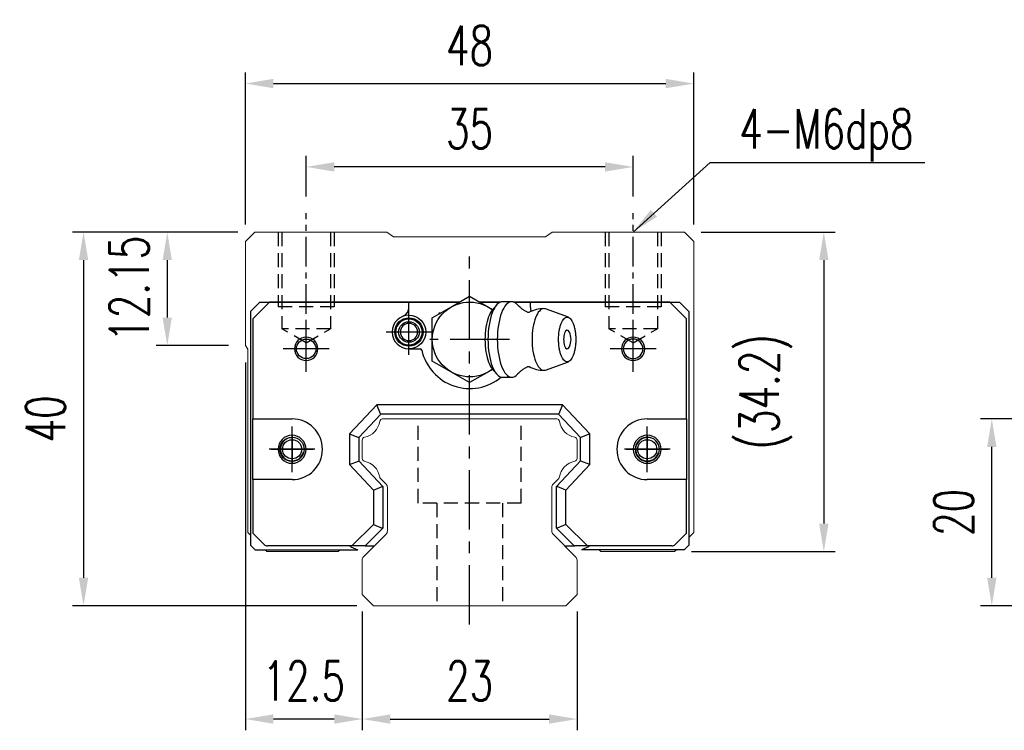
# Model space of a CAD drawing. Header units: millimetres. Extents: x 340 to 654, y 334 to 449.
# Tile 1 of 44: x 340 to 445, y 339 to 415. Entities that reach past the tile are written whole.
import ezdxf

# ---------------------------------------------------------------- set-up
doc = ezdxf.new("R2010")
doc.units = ezdxf.units.MM
doc.header["$PDSIZE"] = -1
doc.linetypes.add('CENTER', pattern=[10.16, 6.35, -1.27, 1.27, -1.27])
doc.linetypes.add('DASHED', pattern=[0.75, 0.5, -0.25])
for name, color, linetype in [('2', 7, 'Continuous'), ('CL', 1, 'CENTER'), ('DIM', 4, 'Continuous'), ('HID', 2, 'DASHED'), ('OUT', 3, 'Continuous'), ('中心線', 1, 'CENTER')]:
    doc.layers.add(name, color=color, linetype=linetype)
doc.styles.add('DIM-7', font='SIMPLEX.shx', dxfattribs={"width": 0.7, "bigfont": 'chineset.shx'})
doc.dimstyles.new('CNS', dxfattribs={"dimtxt": 3.5, "dimasz": 2.5, "dimexe": 1, "dimexo": 1.5, "dimgap": 0.09, "dimtad": 0, "dimdsep": 46, "dimtxsty": 'DIM-7', "dimcen": 0.09, "dimclrd": 1, "dimclre": 1, "dimclrt": 4, "dimadec": 0, "dimazin": 0, "dimtfac": 1, "dimtix": 1, "dimtmove": 2, "dimatfit": 3, "dimfxl": 1, "dimtvp": 0.971429, "dimtolj": 1, "dimarcsym": 0})

# ---------------------------------------------------------------- blocks, each defined once
blk = doc.blocks.new('*D5')
at = {"layer": 'DEFPOINTS', "color": 0, "transparency": 16777216}
for p in [(443.81, 372.54), (459.84, 372.54), (459.84, 352.54)]:
    blk.add_point(p, dxfattribs=at)
at = {"layer": 'DIM', "color": 7, "lineweight": -2, "transparency": 16777216}
for p, q in [((458.04, 372.54), (442.61, 372.54)), ((443.81, 355.54), (443.81, 369.54)), ((458.04, 352.54), (442.61, 352.54))]:
    blk.add_line(p, q, dxfattribs=at)
at = {"layer": 'DIM', "color": 7, "transparency": 16777216}
for points in [[(443.31, 369.54), (444.31, 369.54), (443.81, 372.54)], [(443.31, 355.54), (444.31, 355.54), (443.81, 352.54)]]:
    blk.add_solid(points, dxfattribs=at)
at = {"layer": 'DIM', "color": 7, "transparency": 16777216, "insert": (439.73, 362.54), "char_height": 4.2, "attachment_point": 5, "rotation": 90, "style": 'DIM-7'}
blk.add_mtext('\\A1;20', dxfattribs=at)
blk = doc.blocks.new('*D19')
at = {"layer": 'DEFPOINTS', "color": 0, "transparency": 16777216}
for p in [(370.41, 399.51), (370.41, 394.54), (405.41, 394.54)]:
    blk.add_point(p, dxfattribs=at)
at = {"layer": 'DIM', "color": 7, "lineweight": -2, "transparency": 16777216}
for p, q in [((370.41, 396.34), (370.41, 400.71)), ((405.41, 396.34), (405.41, 400.71)), ((402.41, 399.51), (373.41, 399.51))]:
    blk.add_line(p, q, dxfattribs=at)
at = {"layer": 'DIM', "color": 7, "transparency": 16777216}
for points in [[(373.41, 400.01), (373.41, 399.01), (370.41, 399.51)], [(402.41, 400.01), (402.41, 399.01), (405.41, 399.51)]]:
    blk.add_solid(points, dxfattribs=at)
at = {"layer": 'DIM', "color": 7, "transparency": 16777216, "insert": (387.91, 403.59), "char_height": 4.2, "attachment_point": 5, "style": 'DIM-7'}
blk.add_mtext('\\A1;35', dxfattribs=at)
blk = doc.blocks.new('*D20')
at = {"layer": 'DEFPOINTS', "color": 0, "transparency": 16777216}
for p in [(411.91, 408.43), (363.91, 391.54), (411.91, 391.54)]:
    blk.add_point(p, dxfattribs=at)
at = {"layer": 'DIM', "color": 7, "lineweight": -2, "transparency": 16777216}
for p, q in [((363.91, 393.34), (363.91, 409.63)), ((411.91, 393.34), (411.91, 409.63)), ((366.91, 408.43), (408.91, 408.43))]:
    blk.add_line(p, q, dxfattribs=at)
at = {"layer": 'DIM', "color": 7, "transparency": 16777216}
for points in [[(366.91, 408.93), (366.91, 407.93), (363.91, 408.43)], [(408.91, 408.93), (408.91, 407.93), (411.91, 408.43)]]:
    blk.add_solid(points, dxfattribs=at)
at = {"layer": 'DIM', "color": 7, "transparency": 16777216, "insert": (387.91, 412.51), "char_height": 4.2, "attachment_point": 5, "style": 'DIM-7'}
blk.add_mtext('\\A1;48', dxfattribs=at)
blk = doc.blocks.new('*D21')
at = {"layer": 'DEFPOINTS', "color": 0, "transparency": 16777216}
for p in [(364.91, 392.54), (355.54, 380.39), (363.91, 380.39)]:
    blk.add_point(p, dxfattribs=at)
at = {"layer": 'DIM', "color": 7, "lineweight": -2, "transparency": 16777216}
for p, q in [((363.11, 392.54), (354.34, 392.54)), ((355.54, 389.54), (355.54, 383.39)), ((362.11, 380.39), (354.34, 380.39))]:
    blk.add_line(p, q, dxfattribs=at)
at = {"layer": 'DIM', "color": 7, "transparency": 16777216}
for points in [[(355.04, 389.54), (356.04, 389.54), (355.54, 392.54)], [(355.04, 383.39), (356.04, 383.39), (355.54, 380.39)]]:
    blk.add_solid(points, dxfattribs=at)
at = {"layer": 'DIM', "color": 7, "transparency": 16777216, "insert": (351.46, 386.47), "char_height": 4.2, "attachment_point": 5, "rotation": 90, "style": 'DIM-7'}
blk.add_mtext('\\A1;12.15', dxfattribs=at)
blk = doc.blocks.new('*D22')
at = {"layer": 'DEFPOINTS', "color": 0, "transparency": 16777216}
for p in [(364.91, 392.54), (346.58, 352.54), (377.62, 352.54)]:
    blk.add_point(p, dxfattribs=at)
at = {"layer": 'DIM', "color": 7, "lineweight": -2, "transparency": 16777216}
for p, q in [((363.11, 392.54), (345.38, 392.54)), ((346.58, 389.54), (346.58, 355.54)), ((375.82, 352.54), (345.38, 352.54))]:
    blk.add_line(p, q, dxfattribs=at)
at = {"layer": 'DIM', "color": 7, "transparency": 16777216}
for points in [[(346.08, 389.54), (347.08, 389.54), (346.58, 392.54)], [(346.08, 355.54), (347.08, 355.54), (346.58, 352.54)]]:
    blk.add_solid(points, dxfattribs=at)
at = {"layer": 'DIM', "color": 7, "transparency": 16777216, "insert": (342.5, 372.54), "char_height": 4.2, "attachment_point": 5, "rotation": 90, "style": 'DIM-7'}
blk.add_mtext('\\A1;40', dxfattribs=at)
blk = doc.blocks.new('*D23')
at = {"layer": 'DEFPOINTS', "color": 0, "transparency": 16777216}
for p in [(410.91, 392.54), (409.86, 358.34), (425.83, 358.34)]:
    blk.add_point(p, dxfattribs=at)
at = {"layer": 'DIM', "color": 7, "lineweight": -2, "transparency": 16777216}
for p, q in [((412.71, 392.54), (427.03, 392.54)), ((425.83, 389.54), (425.83, 361.34)), ((411.66, 358.34), (427.03, 358.34))]:
    blk.add_line(p, q, dxfattribs=at)
at = {"layer": 'DIM', "color": 7, "transparency": 16777216}
for points in [[(425.33, 389.54), (426.33, 389.54), (425.83, 392.54)], [(425.33, 361.34), (426.33, 361.34), (425.83, 358.34)]]:
    blk.add_solid(points, dxfattribs=at)
at = {"layer": 'DIM', "color": 7, "transparency": 16777216, "insert": (419.61, 375.44), "char_height": 4.2, "attachment_point": 5, "rotation": 90, "style": 'DIM-7'}
blk.add_mtext('\\A1;(34.2)', dxfattribs=at)
blk = doc.blocks.new('*D24')
at = {"layer": 'DEFPOINTS', "color": 0, "transparency": 16777216}
for p in [(376.41, 353.74), (399.41, 353.74), (399.41, 340.42)]:
    blk.add_point(p, dxfattribs=at)
at = {"layer": 'DIM', "color": 7, "lineweight": -2, "transparency": 16777216}
for p, q in [((376.41, 351.94), (376.41, 339.22)), ((399.41, 351.94), (399.41, 339.22)), ((379.41, 340.42), (396.41, 340.42))]:
    blk.add_line(p, q, dxfattribs=at)
at = {"layer": 'DIM', "color": 7, "transparency": 16777216}
for points in [[(379.41, 340.92), (379.41, 339.92), (376.41, 340.42)], [(396.41, 340.92), (396.41, 339.92), (399.41, 340.42)]]:
    blk.add_solid(points, dxfattribs=at)
at = {"layer": 'DIM', "color": 7, "transparency": 16777216, "insert": (387.91, 344.5), "char_height": 4.2, "attachment_point": 5, "style": 'DIM-7'}
blk.add_mtext('\\A1;23', dxfattribs=at)
blk = doc.blocks.new('*D25')
at = {"layer": 'DEFPOINTS', "color": 0, "transparency": 16777216}
for p in [(363.91, 380.39), (376.41, 353.74), (363.91, 340.42)]:
    blk.add_point(p, dxfattribs=at)
at = {"layer": 'DIM', "color": 7, "lineweight": -2, "transparency": 16777216}
for p, q in [((363.91, 378.59), (363.91, 339.22)), ((376.41, 351.94), (376.41, 339.22)), ((373.41, 340.42), (366.91, 340.42))]:
    blk.add_line(p, q, dxfattribs=at)
at = {"layer": 'DIM', "color": 7, "transparency": 16777216}
for points in [[(366.91, 340.92), (366.91, 339.92), (363.91, 340.42)], [(373.41, 340.92), (373.41, 339.92), (376.41, 340.42)]]:
    blk.add_solid(points, dxfattribs=at)
at = {"layer": 'DIM', "color": 7, "transparency": 16777216, "insert": (370.16, 344.5), "char_height": 4.2, "attachment_point": 5, "style": 'DIM-7'}
blk.add_mtext('\\A1;12.5', dxfattribs=at)

msp = doc.modelspace()

# ---------------------------------------------------------------- linework, layer by layer
at = {"layer": '2', "color": 7, "linetype": 'Continuous'}
for p, q in [((365.464, 385.042), (364.464, 384.042)), ((366.472, 385.042), (364.689, 383.268)), ((365.464, 385.042), (386.842, 385.042)), ((386.842, 385.042), (366.472, 385.042)), ((381.414, 384.457), (381.414, 385.042)), ((385.914, 384.506), (387.914, 385.661)), ((387.914, 385.661), (389.914, 384.506)), ((387.914, 385.042), (387.914, 385.042)), ((388.986, 385.042), (391.204, 385.042)), ((391.204, 385.042), (388.986, 385.042)), ((391.204, 385.042), (388.986, 385.042)), ((392.423, 385.083), (391.422, 385.083)), ((392.64, 385.042), (410.364, 385.042)), ((409.357, 385.042), (392.64, 385.042)), ((394.414, 384.457), (394.414, 385.042)), ((411.139, 383.268), (409.357, 385.042)), ((410.364, 385.042), (411.364, 384.042)), ((364.464, 384.042), (364.464, 359.042)), ((383.914, 383.351), (385.914, 384.506)), ((384.664, 383.784), (384.664, 383.892)), ((384.664, 383.892), (384.851, 383.892)), ((389.914, 384.506), (390.376, 384.239)), ((390.777, 384.715), (390.321, 384.173)), ((398.484, 383.418), (396.038, 384.309)), ((411.364, 384.042), (411.364, 359.042)), ((364.689, 383.268), (364.689, 372.542)), ((383.914, 381.042), (383.914, 383.351)), ((411.139, 372.542), (411.139, 383.268)), ((383.914, 378.733), (383.914, 381.042)), ((381.414, 380.042), (382.598, 380.042)), ((385.914, 377.578), (383.914, 378.733)), ((396.038, 377.775), (398.484, 378.666)), ((387.914, 376.423), (385.914, 377.578)), ((389.914, 377.578), (387.914, 376.423)), ((390.376, 377.845), (389.914, 377.578)), ((390.321, 377.911), (390.777, 377.369)), ((391.422, 377.001), (392.423, 377.001)), ((377.965, 374.042), (375.064, 370.932)), ((378.378, 373.092), (377.965, 374.042)), ((397.864, 374.042), (377.965, 374.042)), ((397.864, 374.042), (397.451, 373.092)), ((400.764, 370.932), (397.864, 374.042)), ((364.689, 372.542), (368.903, 372.542)), ((364.689, 366.042), (364.689, 372.542)), ((378.399, 373.042), (376.064, 370.538)), ((378.399, 373.042), (378.378, 373.092)), ((397.429, 373.042), (378.399, 373.042)), ((397.429, 373.042), (397.451, 373.092)), ((399.764, 370.538), (397.429, 373.042)), ((406.926, 372.542), (411.139, 372.542)), ((411.139, 372.542), (411.139, 366.042)), ((375.064, 370.932), (375.064, 367.652)), ((375.064, 370.932), (376.014, 370.557)), ((376.064, 370.538), (376.014, 370.557)), ((376.064, 370.538), (376.064, 368.045)), ((399.764, 370.538), (399.814, 370.557)), ((399.764, 368.045), (399.764, 370.538)), ((400.764, 370.932), (399.814, 370.557)), ((400.764, 367.652), (400.764, 370.932)), ((375.064, 367.652), (376.014, 368.026)), ((376.064, 368.045), (376.014, 368.026)), ((376.064, 368.045), (378.614, 365.311)), ((397.214, 365.311), (399.764, 368.045)), ((399.764, 368.045), (399.814, 368.026)), ((400.764, 367.652), (399.814, 368.026)), ((375.064, 367.652), (377.614, 364.917)), ((398.214, 364.917), (400.764, 367.652)), ((364.689, 366.042), (364.689, 360.317)), ((368.903, 366.042), (364.689, 366.042)), ((411.139, 366.042), (406.926, 366.042)), ((411.139, 360.317), (411.139, 366.042)), ((377.614, 364.917), (378.564, 365.291)), ((377.614, 364.917), (377.614, 361.246)), ((378.614, 365.311), (378.564, 365.291)), ((378.614, 365.311), (378.614, 360.832)), ((397.214, 365.311), (397.264, 365.291)), ((397.214, 360.832), (397.214, 365.311)), ((398.214, 364.917), (397.264, 365.291)), ((398.214, 361.246), (398.214, 364.917)), ((377.614, 361.246), (375.31, 358.942)), ((378.614, 360.832), (376.724, 358.942)), ((377.614, 361.246), (378.564, 360.853)), ((378.614, 360.832), (378.564, 360.853)), ((397.214, 360.832), (397.264, 360.853)), ((399.104, 358.942), (397.214, 360.832)), ((398.214, 361.246), (397.264, 360.853)), ((400.518, 358.942), (398.214, 361.246)), ((364.689, 360.317), (365.918, 359.088)), ((409.911, 359.088), (411.139, 360.317)), ((364.964, 358.542), (364.464, 359.042)), ((364.964, 358.542), (375.942, 358.542)), ((375.31, 358.942), (366.271, 358.942)), ((375.103, 358.942), (375.205, 358.839)), ((375.205, 358.839), (375.942, 358.542)), ((376.654, 358.942), (375.31, 358.942)), ((376.724, 358.942), (376.654, 358.942)), ((376.724, 358.942), (377.439, 358.942)), ((377.439, 358.942), (377.708, 358.942)), ((398.107, 358.942), (398.404, 358.942)), ((398.404, 358.942), (399.104, 358.942)), ((399.104, 358.942), (399.175, 358.942)), ((400.518, 358.942), (399.175, 358.942)), ((400.623, 358.839), (399.886, 358.542)), ((410.864, 358.542), (399.886, 358.542)), ((409.557, 358.942), (400.518, 358.942)), ((400.726, 358.942), (400.623, 358.839)), ((410.864, 358.542), (411.364, 359.042))]:
    msp.add_line(p, q, dxfattribs=at)
at = {"layer": '2', "color": 7, "linetype": 'DASHED'}
for p, q in [((406.926, 370.592), (406.926, 370.592)), ((406.926, 367.992), (406.926, 367.992))]:
    msp.add_line(p, q, dxfattribs=at)
at = {"layer": '2', "color": 7, "linetype": 'Continuous', "extrusion": (0, 0, -1)}
for centre, radius, start, end in [((-387.914, 381.042), 4, 232.1994, 127.85546), ((-381.414, 381.842), 1.515, 270, 90), ((-381.414, 381.842), 1.4, 270, 90), ((-381.414, 381.842), 1.1, 270, 90), ((-381.414, 381.842), 1.8, 90, 270), ((-381.414, 381.842), 1.515, 90, 270), ((-381.414, 381.842), 1.4, 90, 270), ((-381.414, 381.842), 1.1, 90, 270), ((-370.414, 380.042), 1.05, 270, 90), ((-370.414, 380.042), 1.05, 90, 270), ((-368.903, 369.292), 1.3, 270, 90), ((-368.903, 369.292), 1.3, 90, 270)]:
    msp.add_arc(centre, radius, start, end, dxfattribs=at)
at = {"layer": '2', "color": 7, "linetype": 'Continuous'}
for centre, radius, start, end in [((380.414, 384.457), 1, 290.92483, 0), ((395.86, 381.042), 3.3, 90, 118.26666), ((395.414, 384.457), 1, 180, 204.07613), ((381.414, 381.842), 1.8, 90, 270), ((381.414, 381.842), 0.918, 90, 270), ((381.414, 381.842), 0.918, 270, 90), ((396.953, 381.042), 1.817, 334.63704, 25.36296), ((370.414, 380.042), 1.25, 90, 270), ((370.414, 380.042), 1.25, 270, 90), ((405.414, 380.042), 1.25, 90, 270), ((405.414, 380.042), 1.05, 90, 270), ((405.414, 380.042), 1.25, 270, 90), ((405.414, 380.042), 1.05, 270, 90), ((382.598, 379.842), 0.2, 12.71981, 90), ((387.914, 381.042), 5.25, 192.71981, 309.94443), ((395.86, 381.042), 3.3, 241.72374, 269.99834), ((368.903, 369.292), 3.25, 270, 90), ((406.926, 369.292), 3.25, 90, 270), ((368.903, 369.292), 1.5, 90, 270), ((368.903, 369.292), 1.5, 270, 90), ((406.926, 369.292), 1.5, 90, 270), ((406.926, 369.292), 1.3, 90, 270), ((406.926, 369.292), 1.5, 270, 90), ((406.926, 369.292), 1.3, 270, 90), ((366.271, 359.442), 0.5, 225, 270), ((409.557, 359.442), 0.5, 270, 315)]:
    msp.add_arc(centre, radius, start, end, dxfattribs=at)
msp.add_ellipse((398.354, 381.042), major_axis=(0, 1), ratio=0.382683, start_param=-0.6791612, end_param=3.8206669, dxfattribs=at)
for points, knots in [([(391.422, 385.083), (391.017, 385.083), (390.614, 384.648), (390.042, 383.152), (389.875, 382.1), (389.875, 381.042)], [0, 0, 0, 0, 0.5, 0.5, 1, 1, 1, 1]), ([(393.029, 384.756), (392.838, 384.969), (392.63, 385.083), (392.018, 385.083), (391.615, 384.648), (391.043, 383.152), (390.876, 382.1), (390.876, 381.042)], [0, 0, 0, 0, 0.204178, 0.204178, 0.602089, 0.602089, 1, 1, 1, 1]), ([(394.113, 383.95), (394.014, 384), (393.813, 384.111), (393.542, 384.294), (393.308, 384.482), (393.139, 384.641), (393.06, 384.726), (393.032, 384.759)], [0, 0, 0, 0, 0.2043584, 0.4374743, 0.6573003, 0.8634903, 1, 1, 1, 1]), ([(390.325, 384.174), (390.182, 384.004), (390.05, 383.769), (389.694, 382.84), (389.552, 381.944), (389.552, 381.042)], [0, 0, 0, 0, 0.3133047, 0.3133047, 1, 1, 1, 1]), ([(394.294, 383.947), (394.295, 383.947), (394.295, 383.948), (394.251, 383.93), (394.176, 383.927), (394.121, 383.944), (394.115, 383.946), (394.115, 383.947)], [0, 0, 0, 0, 0.0733162, 0.3263169, 0.6168838, 0.8870475, 1, 1, 1, 1]), ([(396.034, 384.309), (395.976, 384.331), (395.918, 384.342), (395.529, 384.342), (395.201, 383.986), (394.733, 382.765), (394.597, 381.906), (394.597, 381.042)], [0, 0, 0, 0, 0.0810935, 0.0810935, 0.5405467, 0.5405467, 1, 1, 1, 1]), ([(397.436, 381.042), (397.436, 380.885), (397.448, 380.571), (397.5, 380.118), (397.586, 379.7), (397.701, 379.334), (397.841, 379.034), (398.001, 378.81), (398.174, 378.673), (398.354, 378.626), (398.535, 378.673), (398.708, 378.81), (398.868, 379.034), (399.008, 379.334), (399.123, 379.7), (399.208, 380.118), (399.261, 380.571), (399.279, 381.042), (399.261, 381.513), (399.208, 381.966), (399.123, 382.384), (399.008, 382.75), (398.868, 383.05), (398.708, 383.274), (398.535, 383.411), (398.354, 383.457), (398.174, 383.411), (398.001, 383.274), (397.841, 383.05), (397.701, 382.75), (397.586, 382.384), (397.472, 381.829), (397.436, 381.355), (397.436, 381.042)], [0, 0, 0, 0, 0.0312594, 0.0625188, 0.0937782, 0.1250376, 0.156297, 0.1875564, 0.2188159, 0.2500753, 0.2813347, 0.3125941, 0.3438535, 0.3751129, 0.4063723, 0.4376317, 0.4688911, 0.5001505, 0.5314099, 0.5626693, 0.5939287, 0.6251882, 0.6564476, 0.687707, 0.7189664, 0.7502258, 0.7814852, 0.8127446, 0.844004, 0.8752634, 0.9065228, 0.9377822, 1, 1, 1, 1]), ([(389.552, 381.042), (389.552, 380.14), (389.694, 379.244), (390.05, 378.315), (390.182, 378.08), (390.325, 377.91)], [0, 0, 0, 0, 0.6866953, 0.6866953, 1, 1, 1, 1]), ([(389.875, 381.042), (389.875, 379.984), (390.042, 378.932), (390.614, 377.436), (391.017, 377.001), (391.422, 377.001)], [0, 0, 0, 0, 0.5, 0.5, 1, 1, 1, 1]), ([(390.876, 381.042), (390.876, 379.984), (391.043, 378.932), (391.615, 377.436), (392.018, 377.001), (392.631, 377.001), (392.838, 377.115), (393.029, 377.329)], [0, 0, 0, 0, 0.3978318, 0.3978318, 0.7956637, 0.7956637, 1, 1, 1, 1]), ([(394.597, 381.042), (394.597, 380.178), (394.733, 379.319), (395.201, 378.098), (395.529, 377.742), (395.918, 377.742), (395.976, 377.753), (396.034, 377.775)], [0, 0, 0, 0, 0.4594533, 0.4594533, 0.9189065, 0.9189065, 1, 1, 1, 1]), ([(393.033, 377.326), (393.049, 377.345), (393.113, 377.417), (393.266, 377.564), (393.502, 377.76), (393.787, 377.958), (394.003, 378.078), (394.113, 378.134)], [0, 0, 0, 0, 0.0852239, 0.2986763, 0.5272696, 0.7723838, 1, 1, 1, 1]), ([(394.115, 378.137), (394.116, 378.138), (394.126, 378.142), (394.189, 378.158), (394.263, 378.152), (394.301, 378.133), (394.298, 378.135), (394.298, 378.135)], [0, 0, 0, 0, 0.1544133, 0.4194337, 0.7435623, 0.9927018, 1, 1, 1, 1])]:
    msp.add_open_spline(points, degree=3, knots=knots, dxfattribs=at)
at = {"layer": 'CL', "color": 0, "ltscale": 0.5}
for p, q in [((370.414, 378.691), (370.414, 394.542)), ((405.414, 378.691), (405.414, 394.542))]:
    msp.add_line(p, q, dxfattribs=at)
at = {"layer": 'CL', "color": 7}
for p, q in [((387.914, 350.542), (387.914, 390.542)), ((381.414, 379.392), (381.414, 384.292)), ((370.414, 377.592), (370.414, 382.492)), ((383.864, 381.842), (378.964, 381.842)), ((405.414, 377.592), (405.414, 382.492)), ((392.164, 381.042), (383.664, 381.042)), ((372.864, 380.042), (367.964, 380.042)), ((407.864, 380.042), (402.964, 380.042)), ((368.903, 366.842), (368.903, 371.742)), ((406.926, 366.842), (406.926, 371.742)), ((371.353, 369.292), (366.453, 369.292)), ((409.376, 369.292), (404.476, 369.292))]:
    msp.add_line(p, q, dxfattribs=at)
at = {"layer": 'HID', "color": 0, "ltscale": 3}
for p, q in [((367.414, 392.542), (367.414, 384.542)), ((367.814, 392.542), (367.814, 382.192)), ((373.014, 392.542), (373.014, 382.192)), ((373.414, 392.542), (373.414, 384.542)), ((402.414, 392.542), (402.414, 384.542)), ((402.814, 392.542), (402.814, 382.192)), ((408.014, 392.542), (408.014, 382.192)), ((408.414, 392.542), (408.414, 384.542)), ((373.414, 384.542), (367.414, 384.542)), ((408.414, 384.542), (402.414, 384.542)), ((370.414, 380.691), (367.814, 382.192)), ((373.014, 382.192), (367.814, 382.192)), ((370.414, 380.69), (373.014, 382.192)), ((405.414, 380.691), (402.814, 382.192)), ((408.014, 382.192), (402.814, 382.192)), ((405.414, 380.69), (408.014, 382.192)), ((382.414, 363.542), (382.414, 372.542)), ((393.414, 363.542), (393.414, 372.542)), ((393.414, 363.542), (382.414, 363.542)), ((384.414, 363.542), (384.414, 352.542)), ((391.414, 363.542), (391.414, 352.542))]:
    msp.add_line(p, q, dxfattribs=at)
at = {"layer": 'OUT', "color": 0, "linetype": 'Continuous', "lineweight": 15}
for p, q in [((364.907, 392.542), (363.907, 391.542)), ((379.055, 392.542), (364.907, 392.542)), ((379.764, 392.042), (379.055, 392.542)), ((396.76, 392.542), (396.05, 392.042)), ((410.907, 392.542), (396.76, 392.542)), ((411.907, 391.542), (410.907, 392.542)), ((363.907, 391.542), (363.907, 387.042)), ((396.05, 392.042), (379.764, 392.042)), ((411.907, 360.392), (411.907, 391.542)), ((363.907, 387.042), (363.907, 380.392)), ((363.907, 380.392), (364.157, 380.017)), ((364.157, 380.017), (364.157, 360.392)), ((378.584, 372.542), (397.23, 372.542)), ((376.407, 368.301), (376.407, 370.281)), ((399.407, 370.281), (399.407, 368.301)), ((378.961, 365.568), (378.367, 366.162)), ((397.448, 366.162), (396.854, 365.568)), ((379.107, 360.549), (379.107, 365.215)), ((396.707, 365.214), (396.707, 360.549)), ((364.157, 360.392), (364.464, 360.085)), ((376.554, 357.788), (378.961, 360.195)), ((396.854, 360.195), (399.261, 357.788)), ((411.364, 359.849), (411.907, 360.392)), ((366.007, 358.542), (366.207, 358.342)), ((373.845, 358.342), (374.045, 358.542)), ((401.769, 358.542), (401.969, 358.342)), ((409.857, 358.342), (410.058, 358.542)), ((366.207, 358.342), (373.845, 358.342)), ((376.407, 353.742), (376.407, 357.434)), ((399.407, 357.434), (399.407, 353.742)), ((401.969, 358.342), (409.857, 358.342)), ((377.621, 352.542), (376.407, 353.742)), ((399.407, 353.742), (398.193, 352.542)), ((398.207, 352.542), (377.621, 352.542))]:
    msp.add_line(p, q, dxfattribs=at)
at = {"layer": 'OUT', "color": 7}
for centre in [(368.906, 369.292), (406.926, 369.292)]:
    msp.add_circle(centre, 1.025, dxfattribs=at)
at = {"layer": 'OUT', "color": 0, "linetype": 'Continuous', "lineweight": 15}
for centre, radius, start, end in [((376.265, 372.583), 2.044, 280.87121, 351.61737), ((378.584, 372.242), 0.3, 90, 171.61737), ((397.23, 372.242), 0.3, 8.38263, 90), ((399.549, 372.583), 2.044, 188.38263, 259.12879), ((376.707, 370.281), 0.3, 100.87121, 180.00001), ((399.107, 370.281), 0.3, 359.99999, 79.12879), ((376.707, 368.301), 0.3, 179.99999, 259.12866), ((376.265, 365.999), 2.044, 9.2089, 79.12866), ((399.549, 365.999), 2.044, 100.87134, 170.79109), ((399.107, 368.301), 0.3, 280.87134, 0.00001), ((378.579, 366.374), 0.3, 189.20891, 225), ((397.236, 366.374), 0.3, 315, 350.79109), ((378.607, 365.215), 0.5, 0, 45), ((397.207, 365.214), 0.5, 135, 180.00001), ((378.607, 360.549), 0.5, 315, 360), ((397.207, 360.549), 0.5, 179.99999, 225), ((376.907, 357.434), 0.5, 135, 180.00001), ((398.907, 357.435), 0.5, 360, 45)]:
    msp.add_arc(centre, radius, start, end, dxfattribs=at)
at = {"layer": 'OUT', "color": 7}
for centre in [(368.906, 369.292), (406.926, 369.292)]:
    msp.add_arc(centre, 1.25, 75, 345, dxfattribs=at)
at = {"layer": '中心線', "color": 7, "ltscale": 1.5}
for p, q in [((368.906, 370.842), (368.906, 367.742)), ((406.926, 370.842), (406.926, 367.742)), ((366.656, 369.292), (371.156, 369.292)), ((404.676, 369.292), (409.176, 369.292))]:
    msp.add_line(p, q, dxfattribs=at)

# ---------------------------------------------------------------- texts
at = {"layer": 'DIM', "color": 0, "insert": (416.773, 400.08), "char_height": 4.2, "attachment_point": 7, "style": 'DIM-7'}
msp.add_mtext('\\A1;4-M6dp8', dxfattribs=at)

# ---------------------------------------------------------------- dimensions: what is measured, and where the dimension line sits
at = {"layer": 'DIM', "color": 0}
for base, p1, p2, picture, middle in [((411.907, 408.428), (363.907, 391.542), (411.907, 391.542), '*D20', (387.907, 412.508)), ((370.414, 399.515), (405.414, 394.542), (370.414, 394.542), '*D19', (387.914, 403.595)), ((363.907, 340.417), (376.407, 353.742), (363.907, 380.392), '*D25', (370.157, 344.497)), ((399.407, 340.417), (376.407, 353.742), (399.407, 353.742), '*D24', (387.907, 344.497))]:
    dim = msp.add_linear_dim(base=base, p1=p1, p2=p2, dimstyle='CNS', override={"dimscale": 1.2, "dimclrd": 7, "dimclre": 7, "dimclrt": 7}, dxfattribs=at)
    dim.commit()
    dim.dimension.update_dxf_attribs({"geometry": picture, "text_midpoint": middle})
for base, p1, p2, picture, middle in [((355.543, 380.392), (364.907, 392.542), (363.907, 380.392), '*D21', (351.463, 386.467)), ((346.58, 352.542), (364.907, 392.542), (377.621, 352.542), '*D22', (342.5, 372.542)), ((443.815, 372.542), (459.844, 352.542), (459.844, 372.542), '*D5', (439.735, 362.542))]:
    dim = msp.add_linear_dim(base=base, p1=p1, p2=p2, angle=90, dimstyle='CNS', override={"dimscale": 1.2, "dimclrd": 7, "dimclre": 7, "dimclrt": 7}, dxfattribs=at)
    dim.commit()
    dim.dimension.update_dxf_attribs({"geometry": picture, "text_midpoint": middle})
dim = msp.add_linear_dim(base=(425.829, 358.342), p1=(410.907, 392.542), p2=(409.857, 358.342), angle=90, text='(<>)', dimstyle='CNS', override={"dimscale": 1.2, "dimclrd": 7, "dimclre": 7, "dimclrt": 7}, dxfattribs=at)
dim.commit()
dim.dimension.update_dxf_attribs({"geometry": '*D23', "text_midpoint": (419.612, 375.442)})

# ---------------------------------------------------------------- leaders
at = {"layer": 'DIM', "color": 0, "annotation_type": 0, "has_hookline": 1, "hookline_direction": 0, "text_width": 19.88}
msp.add_leader([(405.414, 392.542), (413.665, 399.972), (416.665, 399.972)], dimstyle='CNS', override={"dimscale": 1.2, "dimgap": 0.09, "dimtad": 1, "dimclrd": 7, "dimclre": 4}, dxfattribs=at)

doc.saveas('drawing.dxf')
